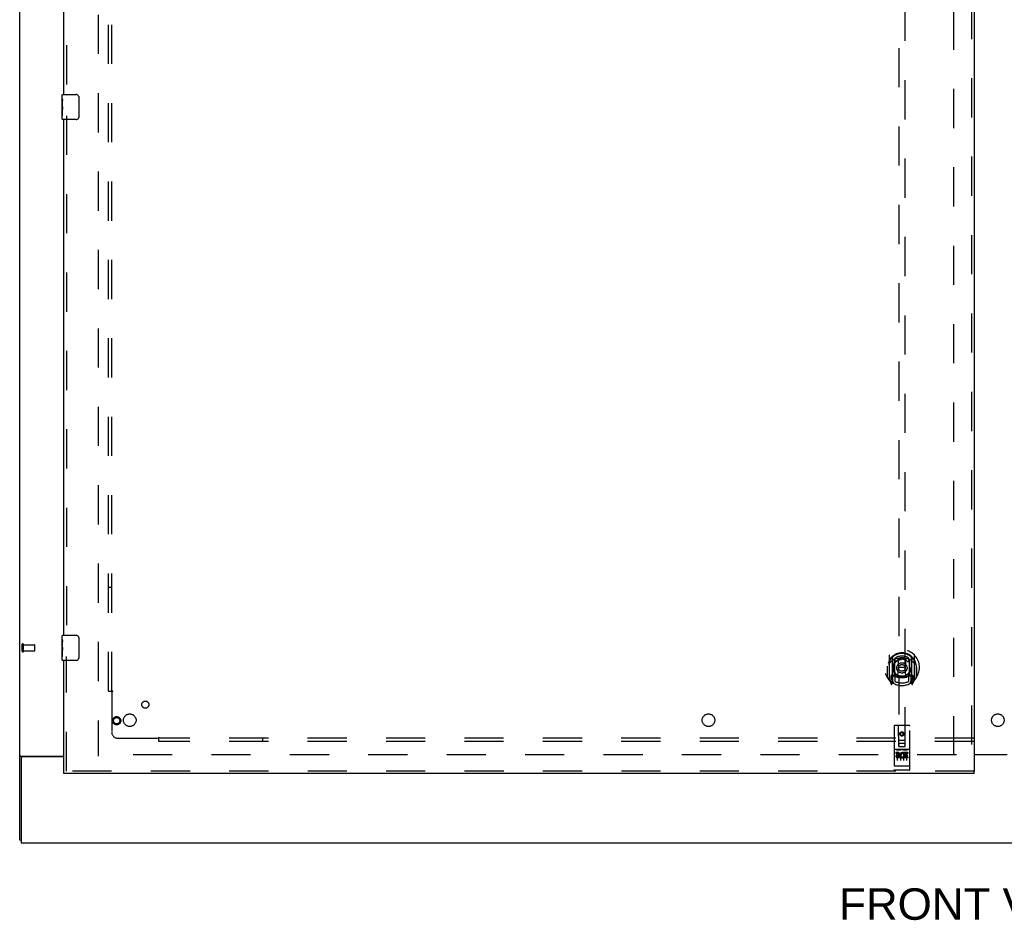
# Model space of a CAD drawing. Header units: inches. Extents: x 0 to 283, y 0 to 183.
# Tile 3 of 63: x 57 to 96, y 50 to 86. Entities that reach past the tile are written whole.
import ezdxf

# ---------------------------------------------------------------- set-up
doc = ezdxf.new("R2010")
doc.units = ezdxf.units.IN
doc.header["$LTSCALE"] = 15.583333
doc.header["$MEASUREMENT"] = 0
doc.linetypes.add('HIDDEN', pattern=[0.2, 0.1, -0.1])
doc.layers.get('0').update_dxf_attribs({"linetype": 'CONTINUOUS'})
for name, color, linetype in [('DEFAULT_2', 8, 'HIDDEN'), ('DIMENSIONS', 7, 'CONTINUOUS'), ('LEFTHAND_DOOR_ASSEMBLY', 7, 'CONTINUOUS'), ('SUBPANEL', 7, 'CONTINUOUS')]:
    doc.layers.add(name, color=color, linetype=linetype)
doc.styles.get("Standard").update_dxf_attribs({"font": 'arial.ttf'})

msp = doc.modelspace()

# ---------------------------------------------------------------- linework, layer by layer
at = {"color": 3, "linetype": 'Continuous'}
for p, q in [((57.194, 53.516), (57.194, 133.308)), ((57.234, 56.86), (58.944, 56.86)), ((57.246, 56.769), (57.246, 53.412)), ((58.944, 56.829), (57.306, 56.829)), ((95.131, 56.927), (96.444, 56.927)), ((96.444, 56.912), (95.131, 56.912)), ((57.246, 53.412), (134.892, 53.412))]:
    msp.add_line(p, q, dxfattribs=at)
at = {"color": 7, "linetype": 'Continuous'}
for p, q in [((57.298, 56.83), (57.194, 56.83)), ((57.298, 56.828), (57.298, 56.83)), ((57.246, 53.516), (57.194, 53.516))]:
    msp.add_line(p, q, dxfattribs=at)
at = {"color": 3, "linetype": 'Continuous'}
msp.add_lwpolyline([(57.234, 56.86), (57.232, 56.859), (57.23, 56.857), (57.228, 56.856), (57.225, 56.854), (57.222, 56.852), (57.219, 56.851), (57.216, 56.849), (57.213, 56.848), (57.211, 56.847), (57.208, 56.845), (57.205, 56.844), (57.203, 56.842), (57.2, 56.84), (57.198, 56.839), (57.197, 56.837), (57.195, 56.835), (57.194, 56.834), (57.194, 56.832), (57.194, 56.831), (57.194, 56.83)], dxfattribs=at)
at = {"color": 7, "linetype": 'Continuous'}
for points in [[(57.316, 56.86), (57.316, 56.859), (57.316, 56.857), (57.316, 56.856), (57.316, 56.854), (57.315, 56.852), (57.314, 56.85), (57.313, 56.849), (57.312, 56.847), (57.31, 56.846), (57.309, 56.844), (57.307, 56.843), (57.306, 56.841), (57.304, 56.84), (57.302, 56.838), (57.301, 56.837), (57.3, 56.835), (57.299, 56.834), (57.298, 56.833)], [(57.298, 56.833), (57.298, 56.831), (57.298, 56.83)]]:
    msp.add_lwpolyline(points, dxfattribs=at)
at = {"color": 3, "linetype": 'Continuous'}
msp.add_arc((57.306, 56.769), 0.06, 90, 180, dxfattribs=at)
at = {"layer": 'DEFAULT_2', "color": 8, "linetype": 'HIDDEN'}
for p, q in [((60.319, 129.964), (60.319, 56.86)), ((94.319, 56.891), (94.319, 129.933)), ((57.298, 61.02), (57.298, 61.304)), ((57.341, 61.02), (57.341, 61.304)), ((57.341, 61.286), (57.788, 61.286)), ((57.798, 61.048), (57.798, 61.276)), ((57.341, 61.038), (57.788, 61.038)), ((94.423, 56.912), (60.333, 56.912))]:
    msp.add_line(p, q, dxfattribs=at)
for centre, radius, start, end in [((57.319, 61.304), 0.0215, 360, 180), ((57.788, 61.276), 0.01, 360, 90), ((57.788, 61.048), 0.01, 270, 0), ((57.319, 61.02), 0.0215, 180, 0)]:
    msp.add_arc(centre, radius, start, end, dxfattribs=at)
at = {"layer": 'LEFTHAND_DOOR_ASSEMBLY', "color": 8, "linetype": 'HIDDEN'}
for p, q in [((95.027, 130.558), (95.027, 56.266)), ((59.048, 103.817), (59.048, 83.007)), ((92.131, 91.241), (92.131, 57.24)), ((92.381, 57.24), (92.381, 91.241)), ((59.048, 82.317), (59.048, 61.507)), ((59.048, 56.266), (59.048, 60.817)), ((91.756, 60.867), (91.756, 59.9)), ((91.874, 60.814), (91.874, 59.797)), ((91.881, 60.789), (91.881, 59.786)), ((91.974, 60.066), (91.974, 60.697)), ((91.981, 60.749), (91.981, 60.646)), ((92.093, 60.723), (92.124, 60.384)), ((92.419, 60.723), (92.389, 60.384)), ((92.531, 60.646), (92.531, 60.749)), ((92.539, 60.697), (92.539, 60.066)), ((92.631, 60.789), (92.631, 59.786)), ((92.639, 60.814), (92.639, 59.797)), ((92.756, 59.9), (92.756, 60.867)), ((91.674, 60.384), (91.689, 60.384)), ((91.674, 60.384), (91.674, 59.995)), ((91.681, 60.43), (91.681, 60.433)), ((91.681, 59.973), (91.681, 60.43)), ((92.093, 60.039), (92.124, 60.384)), ((92.389, 60.384), (92.124, 60.384)), ((92.419, 60.039), (92.389, 60.384)), ((92.839, 60.384), (92.824, 60.384)), ((92.831, 60.43), (92.831, 60.433)), ((92.831, 59.973), (92.831, 60.43)), ((92.839, 60.384), (92.839, 59.995)), ((91.76, 59.889), (91.831, 59.714)), ((91.874, 60.055), (91.814, 60.055)), ((91.814, 60.055), (91.814, 59.905)), ((91.814, 59.905), (91.881, 59.905)), ((91.851, 59.958), (91.822, 59.912)), ((91.884, 60.018), (91.884, 59.81)), ((91.974, 60.056), (91.901, 60.056)), ((91.969, 60.038), (91.904, 60.038)), ((91.981, 60.085), (91.981, 59.832)), ((92.531, 59.832), (92.531, 60.085)), ((92.611, 60.056), (92.539, 60.056)), ((92.609, 60.038), (92.543, 60.038)), ((92.629, 59.81), (92.629, 60.018)), ((92.631, 59.905), (92.699, 59.905)), ((92.699, 60.055), (92.639, 60.055)), ((92.69, 59.912), (92.661, 59.958)), ((92.681, 59.714), (92.752, 59.889)), ((92.699, 59.905), (92.699, 60.055)), ((91.852, 59.794), (91.856, 59.791)), ((91.859, 59.717), (91.874, 59.797)), ((91.951, 59.736), (91.881, 59.845)), ((92.631, 59.845), (92.561, 59.736)), ((92.639, 59.797), (92.653, 59.717)), ((92.659, 59.794), (92.66, 59.794)), ((92.66, 59.794), (92.66, 59.794)), ((92.66, 59.794), (92.66, 59.794)), ((91.944, 58.05), (91.944, 56.325)), ((92.539, 58.08), (91.974, 58.08)), ((92.13, 57.24), (92.126, 58.05)), ((92.383, 57.24), (92.386, 58.05)), ((92.569, 56.325), (92.569, 58.05)), ((92.256, 57.812), (92.194, 57.776)), ((92.194, 57.776), (92.204, 57.77)), ((92.194, 57.776), (92.194, 57.704)), ((92.194, 57.704), (92.204, 57.71)), ((92.194, 57.704), (92.256, 57.668)), ((92.256, 57.801), (92.204, 57.77)), ((92.204, 57.77), (92.204, 57.71)), ((92.204, 57.71), (92.256, 57.679)), ((92.319, 57.776), (92.256, 57.812)), ((92.256, 57.812), (92.256, 57.801)), ((92.309, 57.77), (92.256, 57.801)), ((92.256, 57.679), (92.309, 57.71)), ((92.256, 57.668), (92.319, 57.704)), ((92.256, 57.668), (92.256, 57.679)), ((92.319, 57.776), (92.309, 57.77)), ((92.309, 57.71), (92.309, 57.77)), ((92.319, 57.704), (92.309, 57.71)), ((92.319, 57.704), (92.319, 57.776)), ((92.128, 57.49), (92.384, 57.49)), ((92.13, 57.24), (92.131, 57.24)), ((92.131, 57.24), (92.381, 57.24)), ((92.341, 57.365), (92.171, 57.365)), ((92.381, 57.24), (92.383, 57.24)), ((92.539, 57.123), (91.974, 57.123)), ((92.112, 57.001), (92.019, 57.001)), ((92.019, 57.001), (92.019, 56.958)), ((92.112, 56.958), (92.019, 56.958)), ((92.045, 57.107), (92.217, 57.107)), ((92.069, 56.992), (92.069, 56.686)), ((92.116, 56.915), (92.069, 56.915)), ((92.112, 56.874), (92.083, 56.874)), ((92.175, 56.83), (92.083, 56.83)), ((92.175, 56.787), (92.083, 56.787)), ((92.175, 56.83), (92.175, 56.787)), ((92.194, 56.992), (92.194, 56.686)), ((92.295, 57.107), (92.467, 57.107)), ((92.307, 56.836), (92.324, 56.796)), ((92.319, 56.992), (92.319, 56.686)), ((92.332, 56.965), (92.319, 56.946)), ((92.328, 56.99), (92.332, 56.988)), ((92.488, 57.001), (92.332, 57.001)), ((92.332, 57.001), (92.332, 56.988)), ((92.332, 56.965), (92.332, 56.787)), ((92.488, 56.787), (92.332, 56.787)), ((92.488, 56.958), (92.374, 56.958)), ((92.374, 56.958), (92.374, 56.915)), ((92.467, 56.915), (92.374, 56.915)), ((92.467, 56.872), (92.374, 56.872)), ((92.374, 56.872), (92.374, 56.83)), ((92.488, 56.83), (92.374, 56.83)), ((92.444, 56.992), (92.444, 56.686)), ((92.467, 56.915), (92.467, 56.872)), ((92.488, 57.001), (92.488, 56.958)), ((92.488, 56.83), (92.488, 56.787)), ((91.961, 56.453), (91.96, 56.453)), ((91.962, 56.453), (91.961, 56.453)), ((91.963, 56.453), (91.962, 56.453)), ((91.964, 56.453), (91.963, 56.453)), ((91.965, 56.453), (91.964, 56.453)), ((91.964, 56.453), (91.964, 56.453)), ((91.966, 56.453), (91.965, 56.453)), ((91.967, 56.453), (91.966, 56.453)), ((91.968, 56.453), (91.967, 56.453)), ((91.969, 56.453), (91.968, 56.453)), ((91.968, 56.453), (91.968, 56.453)), ((91.97, 56.453), (91.969, 56.453)), ((91.971, 56.453), (91.97, 56.453)), ((91.972, 56.453), (91.971, 56.453)), ((91.973, 56.453), (91.972, 56.453)), ((91.974, 56.453), (91.973, 56.453)), ((92.539, 56.453), (91.974, 56.453)), ((92.539, 56.453), (92.54, 56.453)), ((92.54, 56.453), (92.541, 56.453)), ((92.541, 56.453), (92.542, 56.453)), ((92.541, 56.453), (92.541, 56.453)), ((92.542, 56.453), (92.543, 56.453)), ((92.543, 56.453), (92.544, 56.453)), ((92.544, 56.453), (92.545, 56.453)), ((92.545, 56.453), (92.546, 56.453)), ((92.546, 56.453), (92.547, 56.453)), ((92.546, 56.453), (92.546, 56.453)), ((92.547, 56.453), (92.548, 56.453)), ((92.548, 56.453), (92.549, 56.453)), ((92.549, 56.453), (92.55, 56.453)), ((92.55, 56.453), (92.551, 56.453)), ((92.55, 56.453), (92.55, 56.453)), ((92.551, 56.453), (92.552, 56.453)), ((92.552, 56.453), (92.553, 56.454)), ((95.131, 56.266), (58.944, 56.266)), ((92.539, 56.295), (91.974, 56.295))]:
    msp.add_line(p, q, dxfattribs=at)
at = {"layer": 'LEFTHAND_DOOR_ASSEMBLY', "color": 3, "linetype": 'Continuous'}
for p, q in [((95.131, 130.558), (95.131, 56.266)), ((58.944, 83.162), (58.944, 103.662)), ((58.944, 61.662), (58.944, 82.162)), ((58.944, 56.266), (58.944, 60.662)), ((95.131, 56.162), (58.944, 56.162))]:
    msp.add_line(p, q, dxfattribs=at)
at = {"layer": 'LEFTHAND_DOOR_ASSEMBLY', "color": 7, "linetype": 'Continuous'}
for p, q in [((58.884, 83.002), (58.884, 83.147)), ((58.884, 82.744), (58.884, 83.001)), ((58.899, 83.162), (59.439, 83.162)), ((59.538, 83.062), (59.538, 82.262)), ((58.889, 82.945), (58.884, 82.945)), ((58.884, 82.777), (58.89, 82.777)), ((58.884, 82.177), (58.884, 82.741)), ((58.885, 82.714), (58.884, 82.714)), ((58.884, 82.583), (58.889, 82.583)), ((58.89, 82.777), (58.89, 82.914)), ((58.884, 82.547), (58.89, 82.547)), ((58.884, 82.484), (58.89, 82.484)), ((58.884, 82.316), (58.89, 82.316)), ((58.89, 82.316), (58.89, 82.547)), ((59.439, 82.162), (58.899, 82.162)), ((58.884, 61.502), (58.884, 61.647)), ((58.884, 61.244), (58.884, 61.501)), ((58.889, 61.445), (58.884, 61.445)), ((58.899, 61.662), (59.439, 61.662)), ((59.538, 61.562), (59.538, 60.762)), ((58.884, 61.277), (58.89, 61.277)), ((58.884, 60.677), (58.884, 61.241)), ((58.885, 61.214), (58.884, 61.214)), ((58.884, 61.083), (58.889, 61.083)), ((58.89, 61.277), (58.89, 61.414)), ((58.884, 61.047), (58.89, 61.047)), ((58.884, 60.984), (58.89, 60.984)), ((58.884, 60.816), (58.89, 60.816)), ((58.89, 60.816), (58.89, 61.047)), ((59.439, 60.662), (58.899, 60.662)), ((58.944, 56.162), (58.944, 56.266)), ((95.131, 56.162), (95.131, 56.266))]:
    msp.add_line(p, q, dxfattribs=at)
for points in [[(58.884, 83.001), (58.884, 82.998), (58.884, 82.993), (58.885, 82.988), (58.886, 82.975)], [(58.886, 82.975), (58.887, 82.967), (58.888, 82.959), (58.889, 82.95)], [(59.532, 83.098), (59.534, 83.093), (59.535, 83.087), (59.537, 83.081), (59.538, 83.075), (59.538, 83.068), (59.538, 83.062)], [(58.884, 82.744), (58.884, 82.736), (58.884, 82.727), (58.885, 82.716)], [(58.885, 82.716), (58.888, 82.683), (58.889, 82.671), (58.889, 82.658), (58.89, 82.646), (58.89, 82.633), (58.89, 82.62), (58.89, 82.607), (58.89, 82.595), (58.889, 82.582), (58.889, 82.57), (58.888, 82.558)], [(58.889, 82.95), (58.89, 82.941), (58.89, 82.932), (58.89, 82.923), (58.89, 82.914)], [(59.538, 82.262), (59.538, 82.256), (59.538, 82.25), (59.537, 82.244), (59.535, 82.238), (59.534, 82.232), (59.532, 82.226)], [(58.884, 61.501), (58.884, 61.498), (58.884, 61.493), (58.885, 61.488), (58.886, 61.475)], [(58.886, 61.475), (58.887, 61.467), (58.888, 61.459), (58.889, 61.45)], [(58.889, 61.45), (58.89, 61.441), (58.89, 61.432), (58.89, 61.423), (58.89, 61.414)], [(59.532, 61.598), (59.534, 61.593), (59.535, 61.587), (59.537, 61.581), (59.538, 61.575), (59.538, 61.568), (59.538, 61.562)], [(58.884, 61.244), (58.884, 61.236), (58.884, 61.227), (58.885, 61.216)], [(58.885, 61.216), (58.888, 61.183), (58.889, 61.171), (58.889, 61.158), (58.89, 61.146), (58.89, 61.133), (58.89, 61.12), (58.89, 61.107), (58.89, 61.095), (58.889, 61.082), (58.889, 61.07), (58.888, 61.058)], [(59.538, 60.762), (59.538, 60.756), (59.538, 60.75), (59.537, 60.744), (59.535, 60.738), (59.534, 60.732), (59.532, 60.726)]]:
    msp.add_lwpolyline(points, dxfattribs=at)
at = {"layer": 'LEFTHAND_DOOR_ASSEMBLY', "color": 8, "linetype": 'HIDDEN'}
for points in [[(92.068, 60.74), (92.073, 60.742), (92.079, 60.743), (92.084, 60.745), (92.09, 60.746), (92.095, 60.747), (92.101, 60.749), (92.106, 60.75), (92.112, 60.751), (92.117, 60.752), (92.123, 60.753), (92.128, 60.754), (92.134, 60.755), (92.139, 60.756), (92.145, 60.757), (92.15, 60.758), (92.156, 60.759), (92.161, 60.76), (92.167, 60.76), (92.172, 60.761), (92.178, 60.762), (92.183, 60.762), (92.189, 60.763), (92.195, 60.763), (92.2, 60.764), (92.206, 60.764), (92.211, 60.765), (92.217, 60.765), (92.222, 60.765), (92.228, 60.766), (92.234, 60.766), (92.239, 60.766), (92.245, 60.766), (92.25, 60.766), (92.256, 60.766), (92.262, 60.766), (92.267, 60.766), (92.273, 60.766), (92.278, 60.766), (92.284, 60.766), (92.29, 60.765), (92.295, 60.765), (92.301, 60.765), (92.306, 60.764), (92.312, 60.764), (92.317, 60.763), (92.323, 60.763), (92.329, 60.762), (92.334, 60.762), (92.34, 60.761), (92.345, 60.76), (92.351, 60.76), (92.356, 60.759), (92.362, 60.758), (92.367, 60.757), (92.373, 60.756), (92.379, 60.755), (92.384, 60.754), (92.39, 60.753), (92.395, 60.752), (92.4, 60.751), (92.406, 60.75), (92.411, 60.749), (92.417, 60.747), (92.422, 60.746), (92.428, 60.745), (92.433, 60.743), (92.439, 60.742), (92.444, 60.74)], [(91.802, 60.599), (91.8, 60.597), (91.799, 60.596), (91.797, 60.595), (91.796, 60.593), (91.794, 60.592), (91.792, 60.59), (91.791, 60.588), (91.789, 60.587), (91.787, 60.585), (91.785, 60.583), (91.783, 60.581), (91.782, 60.579), (91.78, 60.577), (91.778, 60.575), (91.776, 60.572), (91.774, 60.57), (91.772, 60.568), (91.77, 60.565), (91.767, 60.562), (91.765, 60.56), (91.763, 60.557), (91.761, 60.554), (91.759, 60.551), (91.756, 60.548), (91.754, 60.544), (91.751, 60.541), (91.749, 60.537), (91.746, 60.533), (91.744, 60.53), (91.741, 60.526), (91.738, 60.521), (91.736, 60.517), (91.733, 60.512), (91.73, 60.507), (91.727, 60.502), (91.724, 60.497)], [(92.789, 60.497), (92.785, 60.502), (92.782, 60.507), (92.779, 60.512), (92.777, 60.517), (92.774, 60.521), (92.771, 60.525), (92.768, 60.53), (92.766, 60.533), (92.763, 60.537), (92.761, 60.541), (92.758, 60.544), (92.756, 60.548), (92.753, 60.551), (92.751, 60.554), (92.749, 60.557), (92.747, 60.56), (92.745, 60.562), (92.742, 60.565), (92.74, 60.568), (92.738, 60.57), (92.736, 60.572), (92.734, 60.575), (92.732, 60.577), (92.73, 60.579), (92.729, 60.581), (92.727, 60.583), (92.725, 60.585), (92.723, 60.587), (92.722, 60.588), (92.72, 60.59), (92.718, 60.592), (92.717, 60.593), (92.715, 60.595), (92.713, 60.596), (92.712, 60.597), (92.71, 60.599)], [(92.039, 57.105), (92.039, 57.106), (92.039, 57.106), (92.039, 57.106), (92.039, 57.106), (92.039, 57.106), (92.039, 57.106), (92.039, 57.106), (92.039, 57.106), (92.039, 57.106), (92.039, 57.106), (92.04, 57.106), (92.04, 57.106), (92.04, 57.106), (92.04, 57.106), (92.04, 57.106), (92.04, 57.106), (92.04, 57.106), (92.04, 57.106), (92.041, 57.106), (92.041, 57.106), (92.041, 57.106), (92.041, 57.106), (92.041, 57.106), (92.041, 57.106), (92.041, 57.106), (92.041, 57.106), (92.042, 57.106), (92.042, 57.106), (92.042, 57.106), (92.042, 57.106), (92.042, 57.107), (92.042, 57.107), (92.043, 57.107), (92.043, 57.107), (92.043, 57.107), (92.043, 57.107), (92.043, 57.107), (92.043, 57.107), (92.044, 57.107), (92.044, 57.107), (92.044, 57.107), (92.044, 57.107), (92.044, 57.107), (92.045, 57.107), (92.045, 57.107)], [(92.217, 57.107), (92.217, 57.107), (92.217, 57.107), (92.218, 57.107), (92.218, 57.107), (92.218, 57.107), (92.218, 57.107), (92.218, 57.107), (92.219, 57.107), (92.219, 57.107), (92.219, 57.107), (92.219, 57.107), (92.219, 57.107), (92.219, 57.107), (92.22, 57.107), (92.22, 57.107), (92.22, 57.106), (92.22, 57.106), (92.22, 57.106), (92.22, 57.106), (92.221, 57.106), (92.221, 57.106), (92.221, 57.106), (92.221, 57.106), (92.221, 57.106), (92.221, 57.106), (92.221, 57.106), (92.222, 57.106), (92.222, 57.106), (92.222, 57.106), (92.222, 57.106), (92.222, 57.106), (92.222, 57.106), (92.222, 57.106), (92.222, 57.106), (92.222, 57.106), (92.223, 57.106), (92.223, 57.106), (92.223, 57.106), (92.223, 57.106), (92.223, 57.106), (92.223, 57.106), (92.223, 57.106), (92.223, 57.106), (92.223, 57.106), (92.223, 57.106), (92.224, 57.105)], [(92.289, 57.105), (92.289, 57.106), (92.289, 57.106), (92.289, 57.106), (92.289, 57.106), (92.289, 57.106), (92.289, 57.106), (92.289, 57.106), (92.289, 57.106), (92.289, 57.106), (92.289, 57.106), (92.29, 57.106), (92.29, 57.106), (92.29, 57.106), (92.29, 57.106), (92.29, 57.106), (92.29, 57.106), (92.29, 57.106), (92.29, 57.106), (92.291, 57.106), (92.291, 57.106), (92.291, 57.106), (92.291, 57.106), (92.291, 57.106), (92.291, 57.106), (92.291, 57.106), (92.291, 57.106), (92.292, 57.106), (92.292, 57.106), (92.292, 57.106), (92.292, 57.106), (92.292, 57.107), (92.292, 57.107), (92.293, 57.107), (92.293, 57.107), (92.293, 57.107), (92.293, 57.107), (92.293, 57.107), (92.293, 57.107), (92.294, 57.107), (92.294, 57.107), (92.294, 57.107), (92.294, 57.107), (92.294, 57.107), (92.295, 57.107), (92.295, 57.107)], [(92.467, 57.107), (92.467, 57.107), (92.467, 57.107), (92.468, 57.107), (92.468, 57.107), (92.468, 57.107), (92.468, 57.107), (92.468, 57.107), (92.469, 57.107), (92.469, 57.107), (92.469, 57.107), (92.469, 57.107), (92.469, 57.107), (92.469, 57.107), (92.47, 57.107), (92.47, 57.107), (92.47, 57.106), (92.47, 57.106), (92.47, 57.106), (92.47, 57.106), (92.471, 57.106), (92.471, 57.106), (92.471, 57.106), (92.471, 57.106), (92.471, 57.106), (92.471, 57.106), (92.471, 57.106), (92.472, 57.106), (92.472, 57.106), (92.472, 57.106), (92.472, 57.106), (92.472, 57.106), (92.472, 57.106), (92.472, 57.106), (92.472, 57.106), (92.472, 57.106), (92.473, 57.106), (92.473, 57.106), (92.473, 57.106), (92.473, 57.106), (92.473, 57.106), (92.473, 57.106), (92.473, 57.106), (92.473, 57.106), (92.473, 57.106), (92.473, 57.106), (92.474, 57.105)], [(91.96, 56.453), (91.96, 56.453), (91.959, 56.454), (91.959, 56.454), (91.959, 56.454), (91.958, 56.454), (91.958, 56.454), (91.958, 56.454), (91.957, 56.454), (91.957, 56.454), (91.957, 56.454), (91.956, 56.454), (91.956, 56.454), (91.955, 56.454), (91.955, 56.454), (91.955, 56.454), (91.954, 56.454), (91.954, 56.454), (91.954, 56.454), (91.954, 56.455), (91.953, 56.455), (91.953, 56.455), (91.953, 56.455), (91.952, 56.455), (91.952, 56.455), (91.952, 56.455), (91.951, 56.455), (91.951, 56.455), (91.951, 56.455), (91.951, 56.455), (91.95, 56.455), (91.95, 56.455), (91.95, 56.456), (91.95, 56.456), (91.949, 56.456), (91.949, 56.456), (91.949, 56.456), (91.949, 56.456), (91.948, 56.456), (91.948, 56.456), (91.948, 56.456), (91.948, 56.456), (91.947, 56.456), (91.947, 56.457), (91.947, 56.457), (91.947, 56.457), (91.947, 56.457), (91.946, 56.457), (91.946, 56.457), (91.946, 56.457), (91.946, 56.457), (91.946, 56.457), (91.946, 56.457), (91.945, 56.457), (91.945, 56.458), (91.945, 56.458), (91.945, 56.458), (91.945, 56.458), (91.945, 56.458), (91.945, 56.458), (91.945, 56.458), (91.944, 56.458), (91.944, 56.458), (91.944, 56.458), (91.944, 56.459), (91.944, 56.459), (91.944, 56.459), (91.944, 56.459), (91.944, 56.459), (91.944, 56.459), (91.944, 56.459), (91.944, 56.459), (91.944, 56.459), (91.944, 56.459), (91.944, 56.46), (91.944, 56.46), (91.944, 56.46), (91.944, 56.46), (91.944, 56.46), (91.944, 56.46)], [(92.553, 56.454), (92.553, 56.454), (92.553, 56.454), (92.554, 56.454), (92.554, 56.454), (92.554, 56.454), (92.555, 56.454), (92.555, 56.454), (92.556, 56.454), (92.556, 56.454), (92.556, 56.454), (92.557, 56.454), (92.557, 56.454), (92.557, 56.454), (92.558, 56.454), (92.558, 56.454), (92.558, 56.454), (92.559, 56.455), (92.559, 56.455), (92.559, 56.455), (92.559, 56.455), (92.56, 56.455), (92.56, 56.455), (92.56, 56.455), (92.561, 56.455), (92.561, 56.455), (92.561, 56.455), (92.561, 56.455), (92.562, 56.455), (92.562, 56.455), (92.562, 56.456), (92.562, 56.456), (92.563, 56.456), (92.563, 56.456), (92.563, 56.456), (92.563, 56.456), (92.564, 56.456), (92.564, 56.456), (92.564, 56.456), (92.564, 56.456), (92.565, 56.456), (92.565, 56.457), (92.565, 56.457), (92.565, 56.457), (92.565, 56.457), (92.566, 56.457), (92.566, 56.457), (92.566, 56.457), (92.566, 56.457), (92.566, 56.457), (92.566, 56.457), (92.567, 56.457), (92.567, 56.458), (92.567, 56.458), (92.567, 56.458), (92.567, 56.458), (92.567, 56.458), (92.567, 56.458), (92.567, 56.458), (92.568, 56.458), (92.568, 56.458), (92.568, 56.458), (92.568, 56.459), (92.568, 56.459), (92.568, 56.459), (92.568, 56.459), (92.568, 56.459), (92.568, 56.459), (92.568, 56.459), (92.568, 56.459), (92.568, 56.459), (92.568, 56.459), (92.568, 56.46), (92.568, 56.46), (92.568, 56.46), (92.569, 56.46), (92.569, 56.46), (92.569, 56.46)]]:
    msp.add_lwpolyline(points, dxfattribs=at)
for centre, radius in [((92.256, 60.366), 0.35), ((92.256, 60.366), 0.335), ((92.256, 60.366), 0.205), ((92.256, 60.366), 0.133), ((61.048, 58.266), 0.164), ((61.048, 58.266), 0.124), ((92.256, 57.74), 0.085), ((92.256, 57.74), 0.0845)]:
    msp.add_circle(centre, radius, dxfattribs=at)
at = {"layer": 'LEFTHAND_DOOR_ASSEMBLY', "color": 7, "linetype": 'Continuous'}
for centre, radius, start, end in [((58.899, 83.147), 0.015, 90, 180), ((59.439, 83.062), 0.1, 21.1999, 90), ((59.439, 82.262), 0.1, 270, 338.7946), ((58.899, 82.177), 0.015, 180, 270), ((58.899, 61.647), 0.015, 90, 180), ((59.439, 61.562), 0.1, 21.1999, 90), ((58.899, 60.677), 0.015, 180, 270), ((59.439, 60.762), 0.1, 270, 338.7946)]:
    msp.add_arc(centre, radius, start, end, dxfattribs=at)
at = {"layer": 'LEFTHAND_DOOR_ASSEMBLY', "color": 8, "linetype": 'HIDDEN'}
for centre, radius, start, end in [((92.256, 60.384), 0.7, 305.5126, 234.4874), ((92.256, 60.381), 0.583, 0.2464, 179.7536), ((92.256, 60.356), 0.58, 7.6622, 172.3378), ((91.771, 60.867), 0.015, 135.0748, 180), ((92.256, 60.066), 0.7, 49.529, 130.471), ((91.889, 60.814), 0.015, 130.3587, 180), ((91.901, 60.789), 0.02, 129.3378, 179.9984), ((91.989, 60.697), 0.015, 112.9863, 180), ((92.256, 60.356), 0.48, 55.0461, 124.9539), ((92.256, 60.366), 0.343, 48.8739, 131.1261), ((92.073, 60.721), 0.02, 5.0796, 105.5752), ((92.439, 60.721), 0.02, 74.4248, 174.9204), ((92.524, 60.697), 0.015, 0, 67.0137), ((92.611, 60.789), 0.02, 0, 50.6594), ((92.624, 60.814), 0.015, 0, 49.6413), ((92.741, 60.867), 0.015, 0, 44.9252), ((91.701, 60.43), 0.02, 172.3378, 180), ((92.011, 60.646), 0.03, 180, 311.1261), ((92.501, 60.646), 0.03, 228.8739, 360), ((92.811, 60.43), 0.02, 0, 7.6622), ((91.701, 59.973), 0.02, 180, 215.2961), ((92.256, 60.366), 0.7, 215.2961, 324.7039), ((91.771, 59.9), 0.015, 180, 224.9252), ((91.826, 59.91), 0.005, 147.3208, 270), ((92.256, 60.696), 0.7, 233.2319, 306.7681), ((91.693, 60.06), 0.188, 327.3208, 360), ((91.901, 60.036), 0.02, 90, 180), ((91.904, 60.018), 0.02, 90, 180), ((91.969, 60.018), 0.02, 66.536, 90), ((91.989, 60.066), 0.015, 180, 247.0137), ((92.256, 60.678), 0.7, 246.536, 293.464), ((92.011, 60.085), 0.03, 48.8739, 180), ((92.256, 60.366), 0.343, 228.8739, 311.1261), ((92.073, 60.041), 0.02, 254.3869, 354.9204), ((92.439, 60.041), 0.02, 185.0796, 285.6131), ((92.501, 60.085), 0.03, 0, 131.1261), ((92.524, 60.066), 0.015, 292.9863, 360), ((92.543, 60.018), 0.02, 90, 113.464), ((92.609, 60.018), 0.02, 0, 90), ((92.611, 60.036), 0.02, 0, 90), ((92.819, 60.06), 0.188, 180, 212.6792), ((92.686, 59.91), 0.005, 270, 32.6792), ((92.741, 59.9), 0.015, 315.0748, 360), ((92.811, 59.973), 0.02, 324.7039, 360), ((91.845, 59.719), 0.015, 201.8041, 350), ((91.861, 59.83), 0.02, 234.4874, 360), ((91.864, 59.81), 0.02, 234.7457, 360), ((91.901, 59.786), 0.02, 180, 238.5295), ((92.256, 60.366), 0.6, 242.7204, 297.2796), ((92.611, 59.786), 0.02, 301.4688, 359.9992), ((92.649, 59.81), 0.02, 180, 305.2543), ((92.651, 59.83), 0.02, 180, 305.5126), ((92.667, 59.719), 0.015, 190, 338.1959), ((91.974, 58.05), 0.03, 90, 180), ((92.096, 58.05), 0.03, 0, 90), ((92.416, 58.05), 0.03, 90, 180), ((92.539, 58.05), 0.03, 0, 90), ((91.974, 57.153), 0.03, 180, 270), ((92.171, 57.325), 0.04, 90, 180), ((92.171, 57.28), 0.04, 180, 270), ((92.341, 57.325), 0.04, 0, 90), ((92.341, 57.28), 0.04, 270, 360), ((92.539, 57.153), 0.03, 270, 360), ((92.083, 56.852), 0.0644, 102.2995, 270.0775), ((92.083, 56.852), 0.0219, 89.9011, 270), ((92.112, 56.937), 0.0635, 270, 90), ((92.112, 56.936), 0.0219, 280.307, 90), ((92.282, 56.894), 0.107, 64.2636, 293.4027), ((92.282, 56.894), 0.0639, 54.8895, 293.4026), ((91.974, 56.325), 0.03, 180, 270), ((92.539, 56.325), 0.03, 270, 360)]:
    msp.add_arc(centre, radius, start, end, dxfattribs=at)
at = {"layer": 'LEFTHAND_DOOR_ASSEMBLY', "color": 7, "linetype": 'Continuous'}
for centre in [(59.147, 82.578), (59.147, 61.078)]:
    msp.add_ellipse(centre, major_axis=(0.263, 0), ratio=0.432808, start_param=-3.141593, end_param=-2.961605, dxfattribs=at)
at = {"layer": 'SUBPANEL', "color": 8, "linetype": 'HIDDEN'}
for p, q in [((60.725, 59.443), (60.725, 127.381)), ((60.85, 59.443), (60.85, 127.381)), ((60.85, 63.568), (60.725, 63.568)), ((60.725, 59.443), (60.811, 59.443)), ((60.811, 59.443), (60.891, 59.443)), ((60.831, 59.426), (60.838, 59.419)), ((60.85, 59.408), (60.85, 57.818)), ((61.1, 57.568), (62.689, 57.568)), ((62.725, 57.53), (62.725, 57.609)), ((129.412, 57.568), (62.725, 57.568)), ((62.725, 57.443), (62.725, 57.53)), ((66.85, 57.568), (66.85, 57.443)), ((129.412, 57.443), (62.725, 57.443))]:
    msp.add_line(p, q, dxfattribs=at)
for points in [[(60.811, 59.443), (60.814, 59.442), (60.816, 59.44), (60.818, 59.438), (60.82, 59.436), (60.822, 59.435), (60.824, 59.433), (60.826, 59.431), (60.828, 59.43), (60.829, 59.428), (60.831, 59.426)], [(60.838, 59.419), (60.84, 59.417), (60.842, 59.415), (60.844, 59.413), (60.846, 59.411), (60.848, 59.41), (60.85, 59.408)], [(60.863, 59.418), (60.861, 59.416), (60.858, 59.414), (60.856, 59.413), (60.854, 59.411), (60.852, 59.41), (60.85, 59.408)], [(60.891, 59.443), (60.89, 59.441), (60.889, 59.44), (60.888, 59.438), (60.887, 59.436), (60.886, 59.434), (60.884, 59.433), (60.883, 59.431), (60.881, 59.429), (60.879, 59.428), (60.877, 59.426), (60.875, 59.425), (60.873, 59.424), (60.871, 59.422), (60.868, 59.421), (60.863, 59.418)], [(62.702, 57.587), (62.699, 57.582), (62.697, 57.58), (62.696, 57.577), (62.694, 57.575), (62.693, 57.572), (62.691, 57.57), (62.689, 57.568)], [(62.703, 57.555), (62.701, 57.557), (62.699, 57.559), (62.697, 57.561), (62.695, 57.563), (62.693, 57.565), (62.691, 57.567), (62.689, 57.568)], [(62.725, 57.609), (62.723, 57.609), (62.721, 57.608), (62.719, 57.607), (62.717, 57.606), (62.716, 57.604), (62.714, 57.603), (62.712, 57.601), (62.711, 57.6), (62.709, 57.598), (62.708, 57.596), (62.706, 57.594), (62.705, 57.592), (62.703, 57.59), (62.702, 57.587)], [(62.725, 57.53), (62.723, 57.532), (62.721, 57.535), (62.719, 57.537), (62.718, 57.539), (62.716, 57.541), (62.714, 57.543), (62.713, 57.545), (62.711, 57.546), (62.709, 57.548), (62.708, 57.55), (62.703, 57.555)]]:
    msp.add_lwpolyline(points, dxfattribs=at)
for centre, radius in [((62.187, 58.906), 0.141), ((61.569, 58.287), 0.25), ((84.569, 58.287), 0.25), ((96.069, 58.287), 0.25)]:
    msp.add_circle(centre, radius, dxfattribs=at)
msp.add_arc((61.1, 57.818), 0.25, 180, 270, dxfattribs=at)

# ---------------------------------------------------------------- texts
at = {"layer": 'DIMENSIONS', "color": 2, "linetype": 'Continuous', "insert": (95.24, 51.603), "char_height": 1.25, "width": 10.93866, "attachment_point": 2, "line_spacing_factor": 0.9}
msp.add_mtext('FRONT VIEW', dxfattribs=at)

doc.saveas('drawing.dxf')
